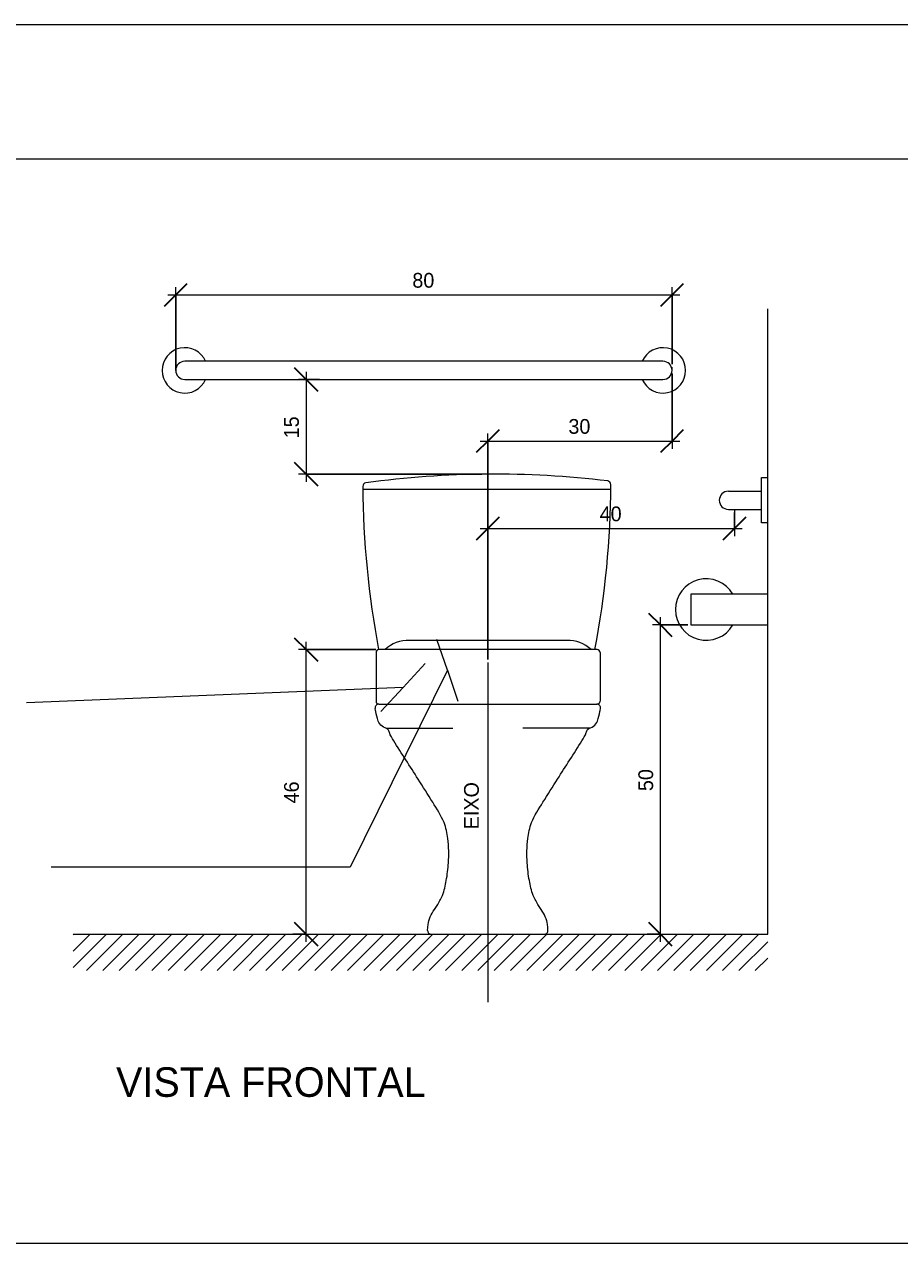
# Model space of a CAD drawing. Header units: metres. Extents: x -33 to 1508, y -379 to 284.
# Tile 180 of 186: x 1300.65 to 1302.07, y 2.69 to 4.66. Entities that reach past the tile are written whole.
import ezdxf

# ---------------------------------------------------------------- set-up
doc = ezdxf.new("R2010")
doc.units = ezdxf.units.M
for name, color, linetype, lineweight in [('A-ANNO-DIMS', 211, 'Continuous', 9), ('A-ANNO-DIMS-25', 211, 'Continuous', 9), ('A-DETL', 90, 'Continuous', 18), ('A-DETL-THIN', 151, 'Continuous', 18), ('G-ANNO-TEXT', 231, 'Continuous', 9)]:
    doc.layers.add(name, color=color, linetype=linetype, lineweight=lineweight)
doc.styles.add('Century Gothic_6', font='GOTHIC.TTF', dxfattribs={"height": 0.023952})
doc.styles.add('Century Gothic_7', font='GOTHIC.TTF', dxfattribs={"height": 0.047904})
doc.dimstyles.new('Diagonal_-_Centro_-_1_mm_Century_Gothic', dxfattribs={"dimscale": 0.3048, "dimtxt": 0.025, "dimasz": 0.123031, "dimexe": 0.04101, "dimexo": 0.016404, "dimgap": 0.016404, "dimtad": 1, "dimdec": 0, "dimlfac": 100, "dimzin": 0, "dimdsep": 46, "dimtxsty": 'Century Gothic_6', "dimblk1": 'OBLIQUE', "dimblk2": 'OBLIQUE', "dimsah": 1, "dimcen": 0.09, "dimdle": 0.04101, "dimazin": 0, "dimtfac": 1, "dimtdec": 4, "dimtix": 1, "dimtmove": 0, "dimatfit": 3, "dimfxl": 1, "dimtvp": 1, "dimtolj": 1, "dimtzin": 0, "dimarcsym": 2})

# ---------------------------------------------------------------- blocks, each defined once
blk = doc.blocks.new('DIMBLOCK275-BANHEIRO ACESSÍVEL')
at = {"layer": 'A-ANNO-DIMS-25', "lineweight": 35, "transparency": 16777216}
for p, q in [((1301.1078, 3.6504), (1301.0891, 3.6692)), ((1301.1078, 3.6504), (1301.1266, 3.6317)), ((1301.1078, 3.1889), (1301.0891, 3.2076)), ((1301.1078, 3.1889), (1301.1266, 3.1701))]:
    blk.add_line(p, q, dxfattribs=at)
at = {"layer": 'A-ANNO-DIMS-25', "transparency": 16777216}
for p, q in [((1301.1078, 3.1764), (1301.1078, 3.6629)), ((1301.2211, 3.6504), (1301.0953, 3.6504)), ((1301.1078, 3.6504), (1301.2211, 3.6504)), ((1301.0863, 3.1889), (1301.1203, 3.1889)), ((1301.1078, 3.1889), (1301.0863, 3.1889))]:
    blk.add_line(p, q, dxfattribs=at)
at = {"layer": 'A-ANNO-DIMS-25', "color": 0, "transparency": 16777216, "insert": (1301.0721, 3.401), "char_height": 0.02395, "width": 0.044762, "attachment_point": 1, "rotation": 90, "line_spacing_factor": 0.984117, "style": 'Century Gothic_6'}
blk.add_mtext('46', dxfattribs=at)
blk = doc.blocks.new('_Oblique')
at = {"color": 0, "linetype": 'ByBlock', "lineweight": -2}
blk.add_line((-0.5, -0.5), (0.5, 0.5), dxfattribs=at)
blk = doc.blocks.new('DIMBLOCK276-BANHEIRO ACESSÍVEL')
at = {"layer": 'A-ANNO-DIMS-25', "lineweight": 35, "transparency": 16777216}
for p, q in [((1301.1078, 4.0886), (1301.0891, 4.1073)), ((1301.1078, 4.0886), (1301.1266, 4.0698)), ((1301.1078, 3.935), (1301.0891, 3.9537)), ((1301.1078, 3.935), (1301.1266, 3.9162))]:
    blk.add_line(p, q, dxfattribs=at)
at = {"layer": 'A-ANNO-DIMS-25', "transparency": 16777216}
for p, q in [((1301.1078, 4.1011), (1301.1078, 3.9225)), ((1301.1293, 4.0886), (1301.0953, 4.0886)), ((1301.1078, 4.0886), (1301.1293, 4.0886)), ((1301.3928, 3.935), (1301.0953, 3.935)), ((1301.1078, 3.935), (1301.3928, 3.935))]:
    blk.add_line(p, q, dxfattribs=at)
at = {"layer": 'A-ANNO-DIMS-25', "color": 0, "transparency": 16777216, "insert": (1301.0721, 3.9931), "char_height": 0.02395, "width": 0.044762, "attachment_point": 1, "rotation": 90, "line_spacing_factor": 0.984117, "style": 'Century Gothic_6'}
blk.add_mtext('15', dxfattribs=at)
blk = doc.blocks.new('DIMBLOCK277-BANHEIRO ACESSÍVEL')
at = {"layer": 'A-ANNO-DIMS-25', "lineweight": 35, "transparency": 16777216}
for p, q in [((1300.8964, 4.2258), (1300.9152, 4.2445)), ((1301.7011, 4.2258), (1301.7199, 4.2445)), ((1300.8964, 4.2258), (1300.8777, 4.207)), ((1301.7011, 4.2258), (1301.6824, 4.207))]:
    blk.add_line(p, q, dxfattribs=at)
at = {"layer": 'A-ANNO-DIMS-25', "transparency": 16777216}
for p, q in [((1300.8964, 4.1083), (1300.8964, 4.2383)), ((1301.7011, 4.1133), (1301.7011, 4.2383)), ((1300.8839, 4.2258), (1301.7136, 4.2258)), ((1300.8964, 4.2258), (1300.8964, 4.1083)), ((1301.7011, 4.2258), (1301.7011, 4.1133))]:
    blk.add_line(p, q, dxfattribs=at)
at = {"layer": 'A-ANNO-DIMS-25', "color": 0, "transparency": 16777216, "insert": (1301.2801, 4.2614), "char_height": 0.02395, "width": 0.044762, "attachment_point": 1, "line_spacing_factor": 0.984117, "style": 'Century Gothic_6'}
blk.add_mtext('80', dxfattribs=at)
blk = doc.blocks.new('DIMBLOCK278-BANHEIRO ACESSÍVEL')
at = {"layer": 'A-ANNO-DIMS-25', "transparency": 16777216}
for p, q in [((1301.7011, 4.0983), (1301.7011, 3.9762)), ((1301.7011, 3.9887), (1301.7011, 4.0983)), ((1301.4025, 3.6345), (1301.4025, 4.0012)), ((1301.39, 3.9887), (1301.7136, 3.9887)), ((1301.4025, 3.9887), (1301.4025, 3.6345))]:
    blk.add_line(p, q, dxfattribs=at)
at = {"layer": 'A-ANNO-DIMS-25', "lineweight": 35, "transparency": 16777216}
for p, q in [((1301.4025, 3.9887), (1301.4212, 4.0074)), ((1301.7011, 3.9887), (1301.7199, 4.0074)), ((1301.4025, 3.9887), (1301.3837, 3.9699)), ((1301.7011, 3.9887), (1301.6824, 3.9699))]:
    blk.add_line(p, q, dxfattribs=at)
at = {"layer": 'A-ANNO-DIMS-25', "color": 0, "transparency": 16777216, "insert": (1301.5331, 4.0244), "char_height": 0.02395, "width": 0.044762, "attachment_point": 1, "line_spacing_factor": 0.984117, "style": 'Century Gothic_6'}
blk.add_mtext('30', dxfattribs=at)
blk = doc.blocks.new('DIMBLOCK279-BANHEIRO ACESSÍVEL')
at = {"layer": 'A-ANNO-DIMS-25', "lineweight": 35, "transparency": 16777216}
for p, q in [((1301.4025, 3.8469), (1301.4212, 3.8657)), ((1301.8025, 3.8469), (1301.8212, 3.8657)), ((1301.4025, 3.8469), (1301.3837, 3.8282)), ((1301.8025, 3.8469), (1301.7837, 3.8282))]:
    blk.add_line(p, q, dxfattribs=at)
at = {"layer": 'A-ANNO-DIMS-25', "transparency": 16777216}
for p, q in [((1301.4025, 3.6345), (1301.4025, 3.8594)), ((1301.8025, 3.8729), (1301.8025, 3.8344)), ((1301.8025, 3.8469), (1301.8025, 3.8729)), ((1301.39, 3.8469), (1301.815, 3.8469)), ((1301.4025, 3.8469), (1301.4025, 3.6345))]:
    blk.add_line(p, q, dxfattribs=at)
at = {"layer": 'A-ANNO-DIMS-25', "color": 0, "transparency": 16777216, "insert": (1301.5838, 3.8826), "char_height": 0.02395, "width": 0.044762, "attachment_point": 1, "line_spacing_factor": 0.984117, "style": 'Century Gothic_6'}
blk.add_mtext('40', dxfattribs=at)
blk = doc.blocks.new('DIMBLOCK280-BANHEIRO ACESSÍVEL')
at = {"layer": 'A-ANNO-DIMS-25', "lineweight": 35, "transparency": 16777216}
for p, q in [((1301.6822, 3.6905), (1301.6635, 3.7092)), ((1301.6822, 3.6905), (1301.701, 3.6717)), ((1301.6822, 3.1889), (1301.6635, 3.2076)), ((1301.6822, 3.1889), (1301.701, 3.1701))]:
    blk.add_line(p, q, dxfattribs=at)
at = {"layer": 'A-ANNO-DIMS-25', "transparency": 16777216}
for p, q in [((1301.6822, 3.1764), (1301.6822, 3.703)), ((1301.7266, 3.6905), (1301.6697, 3.6905)), ((1301.6822, 3.6905), (1301.7266, 3.6905)), ((1301.6607, 3.1889), (1301.6947, 3.1889)), ((1301.6822, 3.1889), (1301.6607, 3.1889))]:
    blk.add_line(p, q, dxfattribs=at)
at = {"layer": 'A-ANNO-DIMS-25', "color": 0, "transparency": 16777216, "insert": (1301.6465, 3.421), "char_height": 0.02395, "width": 0.044762, "attachment_point": 1, "rotation": 90, "line_spacing_factor": 0.984117, "style": 'Century Gothic_6'}
blk.add_mtext('50', dxfattribs=at)

msp = doc.modelspace()

# ---------------------------------------------------------------- linework, layer by layer
at = {"layer": 'A-DETL'}
for p, q in [((1297.5766, 4.6645), (1304.2634, 4.6645)), ((1297.5766, 4.4462), (1304.263, 4.4462)), ((1301.8563, 3.1889), (1301.8563, 4.2034)), ((1301.6864, 4.118), (1300.9111, 4.118)), ((1300.9111, 4.0886), (1301.6864, 4.0886)), ((1301.8464, 3.8558), (1301.8464, 3.9294)), ((1301.8464, 3.9294), (1301.8563, 3.9294)), ((1301.2008, 3.9109), (1301.6009, 3.9109)), ((1301.7925, 3.9073), (1301.8464, 3.9073)), ((1301.7925, 3.8779), (1301.8464, 3.8779)), ((1301.8563, 3.8558), (1301.8464, 3.8558)), ((1301.8563, 3.7403), (1301.7316, 3.7403)), ((1301.7316, 3.7403), (1301.7316, 3.6905)), ((1301.7316, 3.6905), (1301.8563, 3.6905)), ((1301.5304, 3.6652), (1301.2753, 3.6652)), ((1301.2212, 3.6455), (1301.2212, 3.5668)), ((1301.5796, 3.6504), (1301.2261, 3.6504)), ((1301.5845, 3.6455), (1301.5845, 3.5668)), ((1301.4025, 3.6295), (1301.4025, 3.0786)), ((1301.2257, 3.5619), (1301.5792, 3.5619)), ((1301.2372, 3.5233), (1301.3458, 3.5233)), ((1301.5678, 3.5233), (1301.4592, 3.5233)), ((1300.7303, 3.1877), (1300.7314, 3.1889)), ((1300.7303, 3.1613), (1300.7579, 3.1889)), ((1300.7303, 3.1349), (1300.7843, 3.1889)), ((1300.7303, 3.1889), (1301.8563, 3.1889)), ((1300.7518, 3.13), (1300.8107, 3.1889)), ((1300.7783, 3.13), (1300.8372, 3.1889)), ((1300.8047, 3.13), (1300.8636, 3.1889)), ((1300.8312, 3.13), (1300.8901, 3.1889)), ((1300.8576, 3.13), (1300.9165, 3.1889)), ((1300.8841, 3.13), (1300.943, 3.1889)), ((1300.9105, 3.13), (1300.9694, 3.1889)), ((1300.937, 3.13), (1300.9959, 3.1889)), ((1300.9634, 3.13), (1301.0223, 3.1889)), ((1300.9899, 3.13), (1301.0487, 3.1889)), ((1301.0163, 3.13), (1301.0752, 3.1889)), ((1301.0427, 3.13), (1301.1016, 3.1889)), ((1301.0692, 3.13), (1301.1281, 3.1889)), ((1301.0956, 3.13), (1301.1545, 3.1889)), ((1301.1221, 3.13), (1301.181, 3.1889)), ((1301.1485, 3.13), (1301.2074, 3.1889)), ((1301.175, 3.13), (1301.2339, 3.1889)), ((1301.2014, 3.13), (1301.2603, 3.1889)), ((1301.2279, 3.13), (1301.2868, 3.1889)), ((1301.2543, 3.13), (1301.3132, 3.1889)), ((1301.2807, 3.13), (1301.3396, 3.1889)), ((1301.3072, 3.13), (1301.3661, 3.1889)), ((1301.3336, 3.13), (1301.3925, 3.1889)), ((1301.3601, 3.13), (1301.419, 3.1889)), ((1301.3865, 3.13), (1301.4454, 3.1889)), ((1301.413, 3.13), (1301.4719, 3.1889)), ((1301.4394, 3.13), (1301.4983, 3.1889)), ((1301.4659, 3.13), (1301.5248, 3.1889)), ((1301.4923, 3.13), (1301.5512, 3.1889)), ((1301.5188, 3.13), (1301.5776, 3.1889)), ((1301.5452, 3.13), (1301.6041, 3.1889)), ((1301.5716, 3.13), (1301.6305, 3.1889)), ((1301.5981, 3.13), (1301.657, 3.1889)), ((1301.6245, 3.13), (1301.6834, 3.1889)), ((1301.651, 3.13), (1301.7099, 3.1889)), ((1301.6774, 3.13), (1301.7363, 3.1889)), ((1301.7039, 3.13), (1301.7628, 3.1889)), ((1301.7303, 3.13), (1301.7892, 3.1889)), ((1301.7568, 3.13), (1301.8157, 3.1889)), ((1301.7832, 3.13), (1301.8421, 3.1889)), ((1301.8096, 3.13), (1301.8563, 3.1766)), ((1301.8361, 3.13), (1301.8563, 3.1502)), ((1304.2634, 2.687), (1297.5766, 2.687))]:
    msp.add_line(p, q, dxfattribs=at)
for centre, radius, start, end in [((1300.9111, 4.1033), 0.0368, 23.5782, 336.4218), ((1301.6864, 4.1033), 0.0368, 203.5782, 156.4218), ((1300.9111, 4.1033), 0.0147, 90, 270), ((1301.6864, 4.1033), 0.0147, 270, 90), ((1301.2056, 3.915), 0.00589, 97.8031, 180.4419), ((1301.4128, 2.4026), 1.5324, 83.1037, 97.8031), ((1300.1211, 3.9255), 1.4809, 349.2954, 359.7109), ((1301.5961, 3.9181), 0.00589, 359.7109, 83.1037), ((1302.6854, 3.9264), 1.4858, 180.4419, 190.705), ((1301.7925, 3.8926), 0.0147, 90, 270), ((1301.7565, 3.7154), 0.0499, 30, 330), ((1301.2726, 3.6122), 0.053, 87.1224, 133.8557), ((1301.5331, 3.6122), 0.053, 46.1443, 92.8776), ((1301.2261, 3.6455), 0.00491, 90, 180), ((1301.5796, 3.6455), 0.00491, 0, 90), ((1301.2257, 3.556), 0.00589, 90, 189.7686), ((1301.2261, 3.5668), 0.00491, 180, 270), ((1301.5792, 3.556), 0.00589, 350.3451, 90), ((1301.5796, 3.5668), 0.00491, 270, 0), ((1301.3108, 3.1948), 0.00589, 177.3726, 270), ((1301.4941, 3.1948), 0.00589, 270, 2.6078)]:
    msp.add_arc(centre, radius, start, end, dxfattribs=at)
for points, knots in [([(1301.3049, 3.1951), (1301.3053, 3.2029), (1301.3065, 3.2112), (1301.312, 3.2236), (1301.3211, 3.2362), (1301.3306, 3.2534), (1301.3359, 3.278), (1301.3393, 3.3058), (1301.3395, 3.3407), (1301.3317, 3.3742), (1301.3117, 3.4047), (1301.2846, 3.4488), (1301.2598, 3.4861), (1301.2437, 3.5125), (1301.2406, 3.5233), (1301.23, 3.5246), (1301.2231, 3.5368), (1301.2218, 3.5459), (1301.2204, 3.5523), (1301.2199, 3.555)], [11.275265, 11.275265, 11.275265, 11.275265, 25.179357, 40.410903, 57.05422, 78.52513, 107.38687, 142.515206, 185.515206, 215.348074, 258.76466, 309.538669, 393.817567, 411.035396, 417.344887, 429.874851, 441.845055, 461.540527, 465.89878, 465.89878, 465.89878, 465.89878]), ([(1301.5, 3.1951), (1301.4996, 3.2029), (1301.4984, 3.2113), (1301.4929, 3.2236), (1301.4838, 3.2362), (1301.4743, 3.2534), (1301.469, 3.278), (1301.4656, 3.3058), (1301.4655, 3.3407), (1301.4732, 3.3742), (1301.4932, 3.4047), (1301.5203, 3.4488), (1301.5451, 3.4861), (1301.5612, 3.5125), (1301.5643, 3.5233), (1301.575, 3.5246), (1301.5818, 3.5368), (1301.5831, 3.5457), (1301.5845, 3.5519), (1301.585, 3.555)], [11.413496, 11.413496, 11.413496, 11.413496, 25.179357, 40.410903, 57.05422, 78.52513, 107.38687, 142.515206, 185.515206, 215.348074, 258.76466, 309.538669, 393.817567, 411.035396, 417.344887, 429.874851, 441.845055, 461.540527, 465.090434, 465.090434, 465.090434, 465.090434])]:
    msp.add_open_spline(points, degree=3, knots=knots, dxfattribs=at)
at = {"layer": 'A-DETL-THIN'}
for p, q in [((1300.8964, 4.1033), (1300.8964, 4.11)), ((1301.7011, 4.1033), (1301.7011, 4.1083)), ((1301.4128, 3.935), (1301.3978, 3.935)), ((1301.8025, 3.8779), (1301.8025, 3.8629))]:
    msp.add_line(p, q, dxfattribs=at)
at = {"layer": 'G-ANNO-TEXT', "color": 50}
for p, q in [((1301.337, 3.6169), (1301.32, 3.6671)), ((1301.265, 3.589), (1301.3009, 3.628)), ((1301.337, 3.6169), (1301.1793, 3.2974)), ((1301.337, 3.6169), (1301.354, 3.5666)), ((1301.265, 3.589), (1300.6546, 3.564)), ((1301.265, 3.589), (1301.2291, 3.55)), ((1300.7041, 3.2974), (1300.6946, 3.2974)), ((1301.1793, 3.2974), (1300.7041, 3.2974))]:
    msp.add_line(p, q, dxfattribs=at)

# ---------------------------------------------------------------- texts
at = {"layer": 'G-ANNO-TEXT', "color": 7, "insert": (1301.3639, 3.359), "char_height": 0.02395, "width": 0.0888, "attachment_point": 1, "rotation": 90, "line_spacing_factor": 0.984117, "style": 'Century Gothic_6'}
msp.add_mtext('EIXO', dxfattribs=at)
at = {"layer": 'G-ANNO-TEXT', "color": 7, "insert": (1300.7997, 2.973), "char_height": 0.047904, "width": 0.567, "attachment_point": 1, "line_spacing_factor": 0.984117, "style": 'Century Gothic_7'}
msp.add_mtext('VISTA FRONTAL', dxfattribs=at)

# ---------------------------------------------------------------- dimensions: what is measured, and where the dimension line sits
at = {"layer": 'A-ANNO-DIMS'}
for base, p1, p2, override, picture, middle in [((1301.7011, 4.2258), (1300.8964, 4.1033), (1301.7011, 4.1083), {"dimpost": '<>', "dimfxl": 0.804739}, 'DIMBLOCK277-BANHEIRO ACESSÍVEL', (1301.2988, 4.2433)), ((1301.7011, 3.9887), (1301.4025, 3.6295), (1301.7011, 4.1033), {"dimpost": '<>', "dimfxl": 0.560084}, 'DIMBLOCK278-BANHEIRO ACESSÍVEL', (1301.5518, 4.0062)), ((1301.8025, 3.8469), (1301.4025, 3.6295), (1301.8025, 3.8779), {"dimpost": '<>', "dimfxl": 0.470834}, 'DIMBLOCK279-BANHEIRO ACESSÍVEL', (1301.6025, 3.8645))]:
    dim = msp.add_linear_dim(base=base, p1=p1, p2=p2, dimstyle='Diagonal_-_Centro_-_1_mm_Century_Gothic', override=override, dxfattribs=at)
    dim.commit()
    dim.dimension.update_dxf_attribs({"geometry": picture, "text_midpoint": middle})
for base, p1, p2, override, picture, middle in [((1301.1078, 3.935), (1301.1343, 4.0886), (1301.3978, 3.935), {"dimpost": '<>', "dimfxl": 0.305006}, 'DIMBLOCK276-BANHEIRO ACESSÍVEL', (1301.0905, 4.0118)), ((1301.6822, 3.6905), (1301.6557, 3.1889), (1301.7316, 3.6905), {"dimpost": '<>', "dimfxl": 0.507294}, 'DIMBLOCK280-BANHEIRO ACESSÍVEL', (1301.6646, 3.4397)), ((1301.1078, 3.6504), (1301.0813, 3.1889), (1301.2261, 3.6504), {"dimpost": '<>', "dimfxl": 0.48371}, 'DIMBLOCK275-BANHEIRO ACESSÍVEL', (1301.0902, 3.4197))]:
    dim = msp.add_linear_dim(base=base, p1=p1, p2=p2, angle=90, dimstyle='Diagonal_-_Centro_-_1_mm_Century_Gothic', override=override, dxfattribs=at)
    dim.commit()
    dim.dimension.update_dxf_attribs({"geometry": picture, "text_midpoint": middle})

doc.saveas('drawing.dxf')
